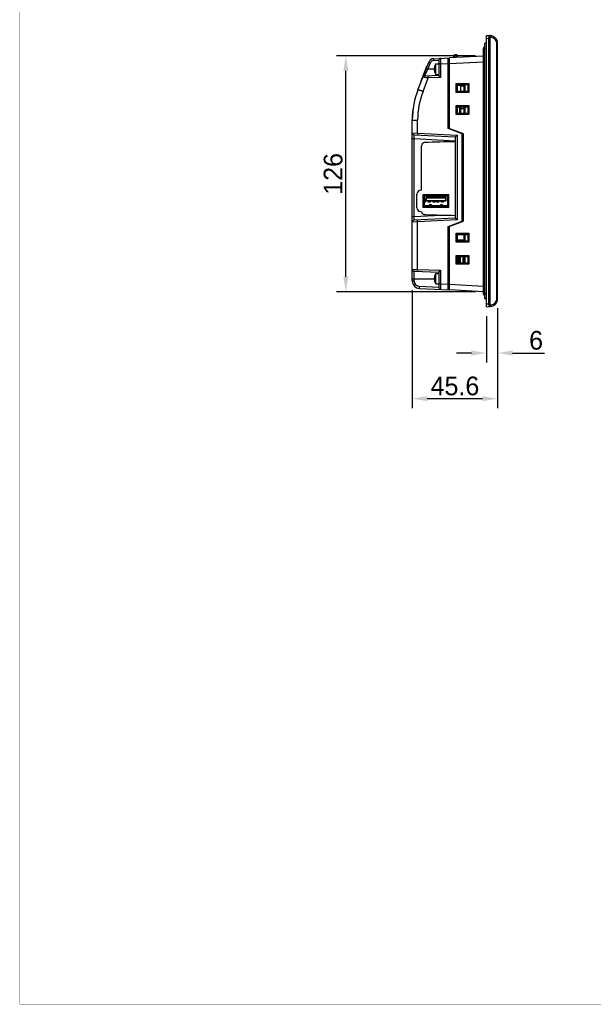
# Model space of a CAD drawing. Header units: millimetres. Extents: x 0 to 1189, y 0 to 841.
# Tile 1 of 22: x 0 to 307, y 0 to 526. Entities that reach past the tile are written whole.
import ezdxf

# ---------------------------------------------------------------- set-up
doc = ezdxf.new("R2010")
doc.units = ezdxf.units.MM
doc.header["$LTSCALE"] = 65.395
doc.header["$PDMODE"] = 3
doc.header["$PDSIZE"] = 0.01
doc.layers.get('0').update_dxf_attribs({"linetype": 'CONTINUOUS'})
doc.layers.get('Defpoints').update_dxf_attribs({"linetype": 'CONTINUOUS'})
for name, color, linetype in [('CONNECTOR_GUIDE-RW07-SHAPE', 7, 'CONTINUOUS'), ('EMI_GASKET_CONNECTOR-SHAPE', 7, 'CONTINUOUS'), ('FRONT_CASE-RW07-SHAPE', 7, 'CONTINUOUS'), ('ISO7045-M3X8-4_8-SHAPE', 7, 'CONTINUOUS'), ('LCD-070JIE2757-SHAPE', 7, 'CONTINUOUS'), ('LCD_-HD070IE1029-A2_INOON-SHAPE', 7, 'CONTINUOUS'), ('LCD_BRACKET-RW07-SHAPE', 7, 'CONTINUOUS'), ('MAIN_PCB_ASSY_RW07-SHAPE', 7, 'CONTINUOUS'), ('REAR_CASE-RW07-SHAPE', 7, 'CONTINUOUS'), ('SD_COVER_RX_WIDE-SHAPE', 7, 'CONTINUOUS'), ('SEAL_GASKET_RW07-SHAPE', 7, 'CONTINUOUS'), ('SIDE_CONN_GUIDE-RW07-SHAPE', 7, 'CONTINUOUS'), ('USB-1001-008-01001_CNC-SHAPE', 7, 'CONTINUOUS')]:
    doc.layers.add(name, color=color, linetype=linetype)
doc.styles.get("Standard").update_dxf_attribs({"font": 'gothic.ttf'})
doc.dimstyles.new('WALL', dxfattribs={"dimtxt": 10, "dimasz": 8, "dimexe": 5, "dimexo": 5, "dimgap": 1.5, "dimtad": 1, "dimtoh": 1, "dimdsep": 46, "dimtxsty": 'STANDARD', "dimcen": 0, "dimadec": 0, "dimazin": 0, "dimtp": 0.001, "dimtm": 0.001, "dimtfac": 1, "dimtofl": 0, "dimtmove": 0, "dimatfit": 3, "dimfxl": 1, "dimtolj": 1, "dimarcsym": 0})

# ---------------------------------------------------------------- blocks, each defined once
blk = doc.blocks.new('*D114')
at = {"color": 0, "lineweight": -2}
for p, q in [((209.84, 381.52), (209.84, 318.57)), ((255.44, 372), (255.44, 318.57)), ((247.44, 323.57), (217.84, 323.57))]:
    blk.add_line(p, q, dxfattribs=at)
at = {"color": 0}
for points in [[(217.84, 324.9), (217.84, 322.24), (209.84, 323.57)], [(247.44, 324.9), (247.44, 322.24), (255.44, 323.57)]]:
    blk.add_solid(points, dxfattribs=at)
at = {"layer": 'Defpoints', "color": 0}
for p in [(209.84, 386.52), (255.44, 377), (209.84, 323.57)]:
    blk.add_point(p, dxfattribs=at)
at = {"color": 0, "insert": (232.64, 330.32), "char_height": 10, "attachment_point": 5}
blk.add_mtext('\\A1;45.6', dxfattribs=at)
blk = doc.blocks.new('*D115')
at = {"color": 0, "lineweight": -2}
for p, q in [((255.44, 372), (255.44, 342.96)), ((249.44, 367.7), (249.44, 342.96)), ((241.44, 347.96), (233.44, 347.96)), ((263.44, 347.96), (280.6, 347.96))]:
    blk.add_line(p, q, dxfattribs=at)
at = {"color": 0}
for points in [[(241.44, 349.29), (241.44, 346.62), (249.44, 347.96)], [(263.44, 349.29), (263.44, 346.62), (255.44, 347.96)]]:
    blk.add_solid(points, dxfattribs=at)
at = {"layer": 'Defpoints', "color": 0}
for p in [(255.44, 377), (249.44, 372.7), (255.44, 347.96)]:
    blk.add_point(p, dxfattribs=at)
at = {"color": 0, "insert": (276.02, 354.71), "char_height": 10, "attachment_point": 5}
blk.add_mtext('\\A1;6', dxfattribs=at)
blk = doc.blocks.new('*D116')
at = {"color": 0, "lineweight": -2}
for p, q in [((243.64, 506.71), (169.29, 506.71)), ((174.29, 388.69), (174.29, 498.71)), ((243.64, 380.69), (169.29, 380.69))]:
    blk.add_line(p, q, dxfattribs=at)
at = {"color": 0}
for points in [[(172.96, 498.71), (175.62, 498.71), (174.29, 506.71)], [(172.96, 388.69), (175.62, 388.69), (174.29, 380.69)]]:
    blk.add_solid(points, dxfattribs=at)
at = {"layer": 'Defpoints', "color": 0}
for p in [(174.29, 506.71), (248.64, 506.71), (248.64, 380.69)]:
    blk.add_point(p, dxfattribs=at)
at = {"color": 0, "insert": (167.54, 443.7), "char_height": 10, "attachment_point": 5, "rotation": 90}
blk.add_mtext('\\A1;126', dxfattribs=at)

msp = doc.modelspace()

# ---------------------------------------------------------------- linework, layer by layer
at = {"color": 7, "linetype": 'Continuous', "const_width": 0.2}
for points in [[(0, 0), (0, 841)], [(0, 0), (1189, 0)]]:
    msp.add_lwpolyline(points, dxfattribs=at)
at = {"layer": 'CONNECTOR_GUIDE-RW07-SHAPE', "color": 7, "linetype": 'Continuous'}
for p, q in [((234.939, 399.601), (234.939, 396.001)), ((235.339, 399.601), (235.339, 396.001))]:
    msp.add_line(p, q, dxfattribs=at)
at = {"layer": 'EMI_GASKET_CONNECTOR-SHAPE', "color": 7, "linetype": 'Continuous'}
msp.add_line((235.239, 476.001), (235.239, 479.601), dxfattribs=at)
at = {"layer": 'FRONT_CASE-RW07-SHAPE', "color": 7, "linetype": 'Continuous'}
for p, q in [((249.439, 372.701), (249.439, 517.701)), ((249.439, 517.701), (251.458, 517.595)), ((249.439, 516.203), (250.613, 516.141)), ((250.613, 516.141), (250.613, 374.26)), ((251.2, 516.141), (250.613, 516.141)), ((251.2, 516.141), (251.2, 374.26)), ((252.045, 516.596), (251.841, 516.607)), ((255.078, 377.001), (255.078, 513.401)), ((255.078, 513.401), (255.439, 513.401)), ((255.439, 377.001), (255.439, 513.401)), ((228.939, 505.179), (229.639, 505.185)), ((247.939, 506.674), (229.639, 505.715)), ((229.639, 467.808), (229.639, 505.715)), ((228.939, 502.683), (229.639, 502.683)), ((229.639, 502.719), (247.939, 503.679)), ((233.346, 491.965), (239.981, 491.971)), ((233.346, 487.236), (233.346, 491.965)), ((233.882, 491.429), (233.346, 491.965)), ((233.882, 491.429), (239.473, 491.435)), ((233.882, 491.429), (233.91, 491.429)), ((233.91, 487.772), (233.91, 491.429)), ((233.91, 491.429), (233.939, 491.401)), ((233.939, 487.801), (233.939, 491.401)), ((233.939, 491.401), (239.439, 491.401)), ((238.139, 487.801), (238.139, 491.401)), ((239.473, 491.435), (239.439, 491.401)), ((239.439, 491.401), (239.439, 487.801)), ((239.473, 491.463), (239.981, 491.971)), ((239.473, 491.463), (239.473, 487.738)), ((239.473, 491.463), (239.473, 491.435)), ((239.981, 491.971), (239.981, 487.23)), ((233.882, 487.772), (233.346, 487.236)), ((239.981, 487.23), (233.346, 487.236)), ((233.91, 487.772), (233.882, 487.772)), ((239.473, 487.767), (233.882, 487.772)), ((233.91, 487.772), (233.939, 487.801)), ((239.439, 487.801), (233.939, 487.801)), ((239.473, 487.767), (239.439, 487.801)), ((239.473, 487.767), (239.473, 487.738)), ((239.473, 487.738), (239.981, 487.23)), ((233.346, 480.165), (239.981, 480.171)), ((233.346, 475.436), (233.346, 480.165)), ((233.882, 479.629), (233.346, 480.165)), ((233.882, 479.629), (239.473, 479.635)), ((233.882, 479.629), (233.91, 479.629)), ((233.91, 475.972), (233.91, 479.629)), ((233.91, 479.629), (233.939, 479.601)), ((233.939, 476.001), (233.939, 479.601)), ((233.939, 479.601), (239.439, 479.601)), ((238.139, 476.001), (238.139, 479.601)), ((239.473, 479.635), (239.439, 479.601)), ((239.439, 479.601), (239.439, 476.001)), ((239.473, 479.663), (239.981, 480.171)), ((239.473, 479.663), (239.473, 475.938)), ((239.473, 479.663), (239.473, 479.635)), ((239.981, 480.171), (239.981, 475.43)), ((233.882, 475.972), (233.346, 475.436)), ((239.981, 475.43), (233.346, 475.436)), ((233.91, 475.972), (233.882, 475.972)), ((239.473, 475.967), (233.882, 475.972)), ((233.91, 475.972), (233.939, 476.001)), ((239.439, 476.001), (233.939, 476.001)), ((239.473, 475.967), (239.439, 476.001)), ((239.473, 475.967), (239.473, 475.938)), ((239.473, 475.938), (239.981, 475.43)), ((237.239, 465.042), (228.939, 468.063)), ((235.039, 465.842), (235.039, 465.736)), ((236.539, 465.296), (236.539, 465.19)), ((237.239, 418.51), (237.239, 465.042)), ((228.939, 415.489), (237.239, 418.51)), ((229.639, 381.686), (229.639, 415.743)), ((235.039, 417.815), (235.039, 417.709)), ((236.539, 418.361), (236.539, 418.255)), ((233.346, 411.965), (239.981, 411.971)), ((233.346, 407.236), (233.346, 411.965)), ((233.882, 411.429), (233.346, 411.965)), ((233.882, 411.429), (239.473, 411.435)), ((233.882, 411.429), (233.91, 411.429)), ((233.91, 411.429), (233.939, 411.401)), ((233.91, 407.772), (233.91, 411.429)), ((233.939, 411.401), (239.439, 411.401)), ((233.939, 407.801), (233.939, 411.401)), ((238.139, 407.801), (238.139, 411.401)), ((239.473, 411.435), (239.439, 411.401)), ((239.439, 411.401), (239.439, 407.801)), ((239.473, 411.463), (239.981, 411.971)), ((239.473, 411.463), (239.473, 407.738)), ((239.473, 411.463), (239.473, 411.435)), ((239.981, 411.971), (239.981, 407.23)), ((233.882, 407.772), (233.346, 407.236)), ((239.981, 407.23), (233.346, 407.236)), ((233.91, 407.772), (233.882, 407.772)), ((239.473, 407.767), (233.882, 407.772)), ((233.91, 407.772), (233.939, 407.801)), ((239.439, 407.801), (233.939, 407.801)), ((239.473, 407.767), (239.439, 407.801)), ((239.473, 407.767), (239.473, 407.738)), ((239.473, 407.738), (239.981, 407.23)), ((233.346, 400.165), (239.981, 400.171)), ((233.882, 399.629), (233.346, 400.165)), ((233.346, 395.436), (233.346, 400.165)), ((239.473, 399.663), (239.981, 400.171)), ((239.981, 400.171), (239.981, 395.43)), ((233.882, 395.972), (233.346, 395.436)), ((239.981, 395.43), (233.346, 395.436)), ((233.882, 399.629), (239.473, 399.635)), ((233.882, 399.629), (233.91, 399.629)), ((233.91, 395.972), (233.882, 395.972)), ((239.473, 395.967), (233.882, 395.972)), ((233.91, 399.629), (233.939, 399.601)), ((233.91, 395.972), (233.91, 399.629)), ((233.91, 395.972), (233.939, 396.001)), ((233.939, 399.601), (239.439, 399.601)), ((233.939, 396.001), (233.939, 399.601)), ((239.439, 396.001), (233.939, 396.001)), ((234.939, 399.571), (234.339, 399.572)), ((234.339, 396.029), (234.939, 396.03)), ((237.057, 399.569), (235.339, 399.571)), ((235.339, 396.03), (237.039, 396.032)), ((237.539, 396.032), (238.139, 396.033)), ((238.139, 396.001), (238.139, 399.601)), ((239.473, 399.635), (239.439, 399.601)), ((239.439, 399.601), (239.439, 396.001)), ((239.473, 395.967), (239.439, 396.001)), ((239.473, 399.663), (239.473, 395.938)), ((239.473, 399.663), (239.473, 399.635)), ((239.473, 395.967), (239.473, 395.938)), ((239.473, 395.938), (239.981, 395.43)), ((228.939, 384.718), (229.639, 384.718)), ((229.639, 384.682), (247.939, 383.723)), ((228.939, 382.223), (229.639, 382.216)), ((247.939, 380.727), (229.639, 381.686)), ((249.439, 374.199), (250.613, 374.26)), ((251.2, 374.26), (250.613, 374.26)), ((251.841, 373.794), (252.045, 373.805)), ((255.078, 377.001), (255.439, 377.001)), ((249.439, 372.701), (251.458, 372.806))]:
    msp.add_line(p, q, dxfattribs=at)
for centre, radius, start, end in [((251.239, 513.401), 4.2, 0, 87), ((251.878, 513.401), 3.2, 359.99983, 87.00017), ((251.239, 377.001), 4.2, 273, 0), ((251.878, 377.001), 3.2, 272.99993, 0.00007)]:
    msp.add_arc(centre, radius, start, end, dxfattribs=at)
for points, knots in [([(251.254, 517.605), (251.217, 517.607), (251.133, 517.59), (251.021, 517.509), (250.917, 517.38), (250.781, 517.125), (250.661, 516.705), (250.62, 516.34), (250.613, 516.141)], [0, 0, 0, 0, 0.0662485, 0.1434605, 0.238992, 0.3557771, 0.6502856, 1, 1, 1, 1]), ([(251.841, 516.607), (251.774, 516.61), (251.636, 516.601), (251.436, 516.53), (251.256, 516.384), (251.2, 516.224), (251.2, 516.141)], [0, 0, 0, 0, 0.2300795, 0.4653923, 0.7172107, 1, 1, 1, 1]), ([(251.56, 517.461), (251.518, 517.503), (251.423, 517.572), (251.309, 517.603), (251.254, 517.605)], [0, 0, 0, 0, 0.5202695, 1, 1, 1, 1]), ([(252.045, 516.596), (252.049, 516.722), (252.028, 516.963), (251.912, 517.284), (251.721, 517.52), (251.542, 517.59), (251.458, 517.595)], [0, 0, 0, 0, 0.2983266, 0.5701306, 0.8015102, 1, 1, 1, 1]), ([(251.841, 516.607), (251.846, 516.772), (251.81, 517.08), (251.661, 517.362), (251.56, 517.461)], [0, 0, 0, 0, 0.5393755, 1, 1, 1, 1]), ([(250.613, 374.26), (250.62, 374.061), (250.652, 373.773), (250.742, 373.417), (250.823, 373.197), (250.917, 373.021), (251.021, 372.892), (251.134, 372.811), (251.217, 372.794), (251.254, 372.796)], [0, 0, 0, 0, 0.3496711, 0.5065499, 0.6445334, 0.7612391, 0.8566833, 0.9338214, 1, 1, 1, 1]), ([(251.2, 374.26), (251.2, 374.177), (251.256, 374.017), (251.436, 373.871), (251.637, 373.8), (251.774, 373.791), (251.841, 373.794)], [0, 0, 0, 0, 0.2831123, 0.5349372, 0.7701088, 1, 1, 1, 1]), ([(252.045, 373.805), (252.049, 373.68), (252.028, 373.438), (251.912, 373.117), (251.721, 372.882), (251.542, 372.811), (251.458, 372.806)], [0, 0, 0, 0, 0.2983266, 0.5701306, 0.8015102, 1, 1, 1, 1]), ([(251.841, 373.794), (251.846, 373.63), (251.81, 373.321), (251.661, 373.039), (251.56, 372.94)], [0, 0, 0, 0, 0.5393753, 1, 1, 1, 1]), ([(251.56, 372.94), (251.518, 372.899), (251.423, 372.829), (251.309, 372.799), (251.254, 372.796)], [0, 0, 0, 0, 0.5202697, 1, 1, 1, 1])]:
    msp.add_open_spline(points, degree=3, knots=knots, dxfattribs=at)
at = {"layer": 'ISO7045-M3X8-4_8-SHAPE', "color": 7, "linetype": 'Continuous'}
for p, q in [((221.548, 500.001), (221.769, 500.001)), ((221.76, 501.201), (221.769, 501.201)), ((222.387, 496.901), (222.387, 502.501)), ((222.387, 502.501), (223.939, 502.501)), ((223.939, 502.492), (223.939, 502.501)), ((221.769, 499.401), (221.548, 499.401)), ((221.769, 498.201), (221.76, 498.201)), ((222.387, 496.901), (223.939, 496.901)), ((222.387, 390.501), (223.939, 390.501)), ((222.387, 384.901), (222.387, 390.501)), ((221.548, 388.001), (221.769, 388.001)), ((221.769, 387.401), (221.548, 387.401)), ((221.76, 389.201), (221.769, 389.201)), ((221.769, 386.201), (221.76, 386.201)), ((222.387, 384.901), (223.939, 384.901)), ((223.939, 384.909), (223.939, 384.901))]:
    msp.add_line(p, q, dxfattribs=at)
for centre, radius, start, end in [((226.53, 499.701), 4.991, 162.50987, 176.55397), ((226.53, 499.701), 5, 145.9442, 162.5424), ((226.53, 499.701), 4.77, 176.39388, 183.60612), ((226.53, 499.701), 4.991, 183.44603, 197.49013), ((226.53, 499.701), 5, 197.4576, 214.0558), ((226.53, 387.701), 5, 145.9442, 162.5424), ((226.53, 387.701), 4.991, 162.50987, 176.55397), ((226.53, 387.701), 4.991, 183.44603, 197.49013), ((226.53, 387.701), 4.77, 176.39388, 183.60612), ((226.53, 387.701), 5, 197.4576, 214.0558)]:
    msp.add_arc(centre, radius, start, end, dxfattribs=at)
at = {"layer": 'LCD-070JIE2757-SHAPE', "color": 7, "linetype": 'Continuous'}
for p, q in [((237.239, 407.801), (237.239, 408.201)), ((237.539, 396.001), (237.539, 396.474))]:
    msp.add_line(p, q, dxfattribs=at)
at = {"layer": 'LCD_-HD070IE1029-A2_INOON-SHAPE', "color": 7, "linetype": 'Continuous'}
for p, q in [((237.039, 396.001), (237.039, 399.441)), ((237.339, 396.001), (237.339, 396.604))]:
    msp.add_line(p, q, dxfattribs=at)
msp.add_arc((237.539, 399.441), 0.5, 161.32683, 180, dxfattribs=at)
at = {"layer": 'LCD_BRACKET-RW07-SHAPE', "color": 7, "linetype": 'Continuous'}
for p, q in [((237.339, 490.928), (233.939, 490.809)), ((237.339, 490.527), (235.839, 490.501)), ((235.839, 487.801), (235.839, 490.501)), ((237.339, 491.401), (237.339, 487.801)), ((235.839, 476.001), (235.839, 479.601)), ((237.339, 479.601), (237.339, 476.001)), ((237.339, 478.527), (235.839, 478.501)), ((237.339, 411.401), (237.339, 407.801)), ((237.339, 408.201), (233.939, 408.201)), ((237.239, 407.977), (233.939, 408.092)), ((237.339, 399.601), (237.339, 396.604)), ((238.139, 397.969), (237.339, 397.976)), ((238.139, 396.469), (237.339, 396.476))]:
    msp.add_line(p, q, dxfattribs=at)
at = {"layer": 'MAIN_PCB_ASSY_RW07-SHAPE', "color": 7, "linetype": 'Continuous'}
for p, q in [((230.839, 467.371), (230.839, 467.265)), ((230.839, 416.287), (230.839, 416.18))]:
    msp.add_line(p, q, dxfattribs=at)
at = {"layer": 'REAR_CASE-RW07-SHAPE', "color": 7, "linetype": 'Continuous'}
for p, q in [((221.232, 505.275), (229.639, 505.715)), ((228.939, 467.956), (228.939, 505.679)), ((212.932, 488.898), (218.595, 503.372)), ((218.197, 499.701), (219.491, 503.008)), ((221.249, 504.276), (223.939, 504.417)), ((223.939, 504.468), (223.939, 496.199)), ((224.886, 502.47), (223.939, 502.47)), ((224.886, 502.47), (228.939, 502.683)), ((224.886, 502.47), (224.886, 495.235)), ((215.569, 487.805), (218.387, 495.008)), ((216.333, 495.935), (218.197, 499.701)), ((223.939, 496.201), (216.333, 495.935)), ((216.399, 496.068), (216.477, 496.225)), ((216.477, 496.225), (216.544, 496.362)), ((217.262, 497.815), (218.033, 499.37)), ((218.033, 499.37), (218.197, 499.701)), ((221.76, 499.701), (218.197, 499.701)), ((224.886, 495.235), (218.387, 495.008)), ((215.239, 487.934), (215.304, 487.909)), ((215.304, 487.909), (215.569, 487.805)), ((209.839, 386.519), (209.839, 472.502)), ((209.839, 472.502), (212.682, 472.502)), ((212.682, 465.506), (212.682, 472.502)), ((209.839, 465.605), (212.682, 465.506)), ((210.786, 464.606), (232.839, 463.451)), ((212.682, 465.506), (233.786, 464.4)), ((236.539, 465.19), (228.939, 467.956)), ((232.839, 463.452), (232.839, 420.099)), ((233.786, 464.4), (233.786, 419.152)), ((236.539, 418.361), (236.539, 465.19)), ((209.839, 462.609), (210.786, 462.609)), ((210.786, 420.942), (210.786, 462.609)), ((210.786, 462.609), (232.839, 461.453)), ((214.839, 435.024), (214.839, 458.588)), ((212.239, 425.514), (212.239, 432.888)), ((214.839, 435.024), (213.891, 434.857)), ((215.939, 431.188), (215.539, 431.191)), ((210.786, 420.942), (225.161, 421.696)), ((214.839, 423.377), (213.891, 423.544)), ((209.839, 420.942), (210.786, 420.942)), ((212.682, 418.046), (209.839, 417.946)), ((232.839, 420.101), (210.786, 418.945)), ((233.786, 419.152), (212.682, 418.046)), ((212.682, 392.593), (212.682, 418.046)), ((228.939, 415.595), (236.539, 418.361)), ((228.939, 381.723), (228.939, 415.595)), ((234.339, 399.601), (234.339, 396.001)), ((209.839, 392.659), (212.682, 392.593)), ((210.804, 386.519), (210.804, 391.659)), ((210.804, 391.659), (223.939, 391.201)), ((212.682, 392.593), (224.886, 392.166)), ((223.939, 391.202), (223.939, 382.934)), ((224.886, 392.166), (224.886, 384.931)), ((209.839, 387.701), (221.76, 387.701)), ((209.839, 386.519), (210.804, 386.519)), ((224.886, 384.931), (223.939, 384.931)), ((224.886, 384.931), (228.939, 384.718)), ((213.629, 382.525), (229.639, 381.686)), ((223.939, 382.984), (213.647, 383.524))]:
    msp.add_line(p, q, dxfattribs=at)
for points in [[(216.333, 495.935), (216.335, 495.939), (216.341, 495.951)], [(216.544, 496.362), (217.168, 497.624), (217.262, 497.815)]]:
    msp.add_lwpolyline(points, dxfattribs=at)
for centre, radius, start, end in [((221.389, 502.279), 3, 93, 158.632), ((224.939, 504.468), 1, 93, 180), ((221.354, 502.279), 2, 93.00009, 158.63191), ((216.368, 494.936), 1, 92, 158.632), ((254.839, 472.502), 45, 158.632, 180), ((254.682, 472.502), 42, 158.632, 180), ((210.839, 465.605), 1, 180, 267), ((216.839, 458.588), 2, 111.22162, 180), ((214.239, 432.888), 2, 100, 180), ((214.239, 425.514), 2, 180, 260), ((216.79, 423.815), 2, 192.64146, 248.80366), ((240.399, 981.05), 559.562, 268.43954, 269.22582), ((210.839, 417.946), 1, 93, 180), ((210.839, 392.659), 1, 180, 268), ((213.839, 386.519), 4, 180, 267), ((213.804, 386.519), 3, 180.00032, 266.99968), ((224.939, 382.934), 1, 180, 267)]:
    msp.add_arc(centre, radius, start, end, dxfattribs=at)
for centre, major_axis, start_param, end_param in [((178.307, 457.243), (114.44, 4), 1.0735055, 1.2334873), ((178.307, 425.159), (114.44, -4), -1.2339285, -1.1483642)]:
    msp.add_ellipse(centre, major_axis=major_axis, ratio=0.0174657, start_param=start_param, end_param=end_param, dxfattribs=at)
for points, knots in [([(221.232, 505.275), (221.23, 505.275), (221.228, 505.266), (221.225, 505.253), (221.224, 505.228), (221.222, 505.179), (221.221, 505.095), (221.222, 504.973), (221.226, 504.823), (221.232, 504.653), (221.24, 504.468), (221.246, 504.341), (221.249, 504.276)], [0, 0, 0, 0, 0.005896, 0.0206444, 0.0446492, 0.0777862, 0.1701372, 0.2942873, 0.4455275, 0.6180111, 0.805318, 1, 1, 1, 1]), ([(224.886, 505.466), (224.885, 505.466), (224.883, 505.46), (224.881, 505.45), (224.879, 505.431), (224.876, 505.393), (224.873, 505.327), (224.87, 505.229), (224.868, 505.103), (224.866, 504.953), (224.865, 504.778), (224.864, 504.503), (224.866, 504.113), (224.87, 503.602), (224.877, 503.047), (224.883, 502.665), (224.886, 502.47)], [0, 0, 0, 0, 0.0014996, 0.00523, 0.0113099, 0.0197508, 0.0436542, 0.0767359, 0.1186887, 0.1691176, 0.2275366, 0.2933921, 0.4447975, 0.6175448, 0.8050076, 1, 1, 1, 1]), ([(217.301, 500.065), (217.301, 500.063), (217.31, 500.061), (217.319, 500.054), (217.342, 500.045), (217.37, 500.033), (217.407, 500.017), (217.471, 499.99), (217.568, 499.951), (217.702, 499.897), (217.856, 499.835), (218.023, 499.769), (218.138, 499.724), (218.197, 499.701)], [0, 0, 0, 0, 0.0049452, 0.0192675, 0.0429338, 0.0757529, 0.1173944, 0.1675038, 0.2911694, 0.4422093, 0.6149925, 0.8033264, 1, 1, 1, 1]), ([(218.595, 503.372), (218.594, 503.37), (218.604, 503.368), (218.613, 503.361), (218.635, 503.352), (218.664, 503.34), (218.701, 503.324), (218.765, 503.297), (218.862, 503.258), (218.996, 503.204), (219.149, 503.142), (219.317, 503.076), (219.432, 503.031), (219.491, 503.008)], [0, 0, 0, 0, 0.0049452, 0.0192675, 0.0429338, 0.0757529, 0.1173944, 0.1675038, 0.2911694, 0.4422093, 0.6149925, 0.8033264, 1, 1, 1, 1]), ([(218.387, 495.008), (218.196, 495.026), (217.821, 495.061), (217.278, 495.112), (216.777, 495.16), (216.394, 495.198), (216.122, 495.225), (215.949, 495.242), (215.799, 495.258), (215.673, 495.271), (215.585, 495.28), (215.529, 495.287), (215.496, 495.291), (215.472, 495.294), (215.452, 495.296), (215.445, 495.299), (215.436, 495.299), (215.437, 495.3)], [0, 0, 0, 0, 0.1943122, 0.3805058, 0.5523392, 0.7037266, 0.7699181, 0.8288642, 0.8799245, 0.9225385, 0.9561974, 0.9695437, 0.9805096, 0.9890546, 0.9951572, 0.998804, 1, 1, 1, 1]), ([(218.387, 495.008), (218.383, 495.135), (218.378, 495.32), (218.376, 495.556), (218.377, 495.705), (218.38, 495.828), (218.385, 495.911), (218.39, 495.961), (218.394, 495.985), (218.397, 495.999), (218.402, 496.007), (218.404, 496.007)], [0, 0, 0, 0, 0.3810106, 0.5530859, 0.7040125, 0.8279817, 0.9203383, 0.953584, 0.977811, 0.9929973, 1, 1, 1, 1]), ([(223.939, 496.199), (223.939, 496.195), (223.95, 496.183), (223.967, 496.159), (223.998, 496.125), (224.037, 496.082), (224.086, 496.031), (224.162, 495.951), (224.271, 495.841), (224.412, 495.699), (224.618, 495.495), (224.778, 495.34), (224.886, 495.235)], [0, 0, 0, 0, 0.0101386, 0.0327483, 0.0668127, 0.1107825, 0.1631204, 0.222356, 0.3567668, 0.5063035, 0.6656746, 1, 1, 1, 1]), ([(212.932, 488.898), (212.931, 488.896), (212.935, 488.893), (212.947, 488.884), (212.978, 488.868), (213.029, 488.843), (213.101, 488.81), (213.194, 488.769), (213.305, 488.72), (213.436, 488.665), (213.643, 488.578), (213.941, 488.455), (214.337, 488.294), (214.776, 488.118), (215.081, 487.997), (215.239, 487.934)], [0, 0, 0, 0, 0.0015291, 0.0051285, 0.0190559, 0.0420052, 0.0738213, 0.1142805, 0.1630715, 0.2198248, 0.2841072, 0.4332257, 0.6058674, 0.7967106, 1, 1, 1, 1]), ([(210.786, 462.609), (210.783, 462.739), (210.777, 462.994), (210.77, 463.364), (210.766, 463.706), (210.764, 464.005), (210.765, 464.222), (210.768, 464.366), (210.77, 464.45), (210.773, 464.514), (210.776, 464.565), (210.78, 464.588), (210.783, 464.607), (210.786, 464.606)], [0, 0, 0, 0, 0.195072, 0.3827111, 0.5556696, 0.7072206, 0.8314812, 0.8818321, 0.9236742, 0.9566062, 0.9803543, 0.9947395, 1, 1, 1, 1]), ([(212.682, 465.506), (212.675, 465.379), (212.667, 465.194), (212.661, 464.959), (212.66, 464.809), (212.661, 464.687), (212.664, 464.603), (212.668, 464.554), (212.672, 464.529), (212.675, 464.515), (212.679, 464.507), (212.682, 464.507)], [0, 0, 0, 0, 0.38108, 0.5531554, 0.7040692, 0.8280197, 0.9203581, 0.9535962, 0.9778173, 0.9929997, 1, 1, 1, 1]), ([(232.839, 463.452), (232.839, 463.456), (232.849, 463.468), (232.866, 463.491), (232.897, 463.524), (232.936, 463.566), (232.985, 463.616), (233.061, 463.695), (233.17, 463.803), (233.311, 463.942), (233.518, 464.143), (233.678, 464.296), (233.786, 464.4)], [0, 0, 0, 0, 0.0100078, 0.0323838, 0.0661621, 0.1098458, 0.161935, 0.2209849, 0.3552422, 0.5049021, 0.6646149, 1, 1, 1, 1]), ([(210.786, 418.945), (210.783, 418.945), (210.78, 418.964), (210.776, 418.987), (210.773, 419.037), (210.77, 419.101), (210.768, 419.185), (210.765, 419.329), (210.764, 419.547), (210.766, 419.846), (210.77, 420.187), (210.777, 420.557), (210.783, 420.812), (210.786, 420.942)], [0, 0, 0, 0, 0.0052595, 0.0196425, 0.0433846, 0.0763105, 0.118147, 0.1684925, 0.292745, 0.4442916, 0.6172506, 0.8049135, 1, 1, 1, 1]), ([(212.682, 418.046), (212.675, 418.173), (212.667, 418.357), (212.661, 418.592), (212.66, 418.742), (212.661, 418.864), (212.664, 418.948), (212.668, 418.997), (212.672, 419.022), (212.675, 419.036), (212.679, 419.044), (212.682, 419.044)], [0, 0, 0, 0, 0.38108, 0.5531554, 0.7040692, 0.8280197, 0.9203581, 0.9535962, 0.9778173, 0.9929997, 1, 1, 1, 1]), ([(233.786, 419.152), (233.678, 419.255), (233.518, 419.408), (233.311, 419.609), (233.17, 419.748), (233.061, 419.857), (232.985, 419.935), (232.936, 419.985), (232.897, 420.027), (232.866, 420.06), (232.849, 420.083), (232.839, 420.095), (232.839, 420.099)], [0, 0, 0, 0, 0.3353851, 0.4950979, 0.6447578, 0.7790151, 0.838065, 0.8901542, 0.9338379, 0.9676162, 0.9899922, 1, 1, 1, 1]), ([(212.682, 392.593), (212.677, 392.465), (212.672, 392.28), (212.671, 392.045), (212.672, 391.895), (212.675, 391.773), (212.68, 391.689), (212.685, 391.64), (212.689, 391.615), (212.692, 391.601), (212.697, 391.593), (212.699, 391.593)], [0, 0, 0, 0, 0.3810106, 0.5530859, 0.7040125, 0.8279817, 0.9203383, 0.953584, 0.977811, 0.9929973, 1, 1, 1, 1]), ([(223.939, 391.202), (223.939, 391.206), (223.95, 391.219), (223.967, 391.242), (223.998, 391.276), (224.037, 391.319), (224.086, 391.37), (224.162, 391.45), (224.271, 391.56), (224.412, 391.702), (224.618, 391.906), (224.778, 392.061), (224.886, 392.166)], [0, 0, 0, 0, 0.0101386, 0.0327483, 0.0668127, 0.1107825, 0.1631204, 0.222356, 0.3567668, 0.5063035, 0.6656746, 1, 1, 1, 1]), ([(224.886, 384.931), (224.883, 384.736), (224.877, 384.354), (224.87, 383.799), (224.866, 383.288), (224.864, 382.899), (224.865, 382.623), (224.866, 382.449), (224.868, 382.298), (224.87, 382.172), (224.873, 382.074), (224.876, 382.008), (224.879, 381.97), (224.881, 381.951), (224.883, 381.942), (224.885, 381.935), (224.886, 381.935)], [0, 0, 0, 0, 0.1949537, 0.382374, 0.5551195, 0.7065398, 0.7724009, 0.8308282, 0.8812646, 0.9232323, 0.9563246, 0.9802411, 0.9886847, 0.9947672, 0.9984996, 1, 1, 1, 1]), ([(213.629, 382.525), (213.627, 382.525), (213.625, 382.534), (213.623, 382.547), (213.621, 382.572), (213.619, 382.621), (213.618, 382.705), (213.62, 382.827), (213.623, 382.976), (213.629, 383.147), (213.637, 383.331), (213.643, 383.459), (213.647, 383.524)], [0, 0, 0, 0, 0.005896, 0.0206444, 0.0446492, 0.0777862, 0.1701372, 0.2942873, 0.4455275, 0.6180111, 0.805318, 1, 1, 1, 1])]:
    msp.add_open_spline(points, degree=3, knots=knots, dxfattribs=at)
at = {"layer": 'SD_COVER_RX_WIDE-SHAPE', "color": 7, "linetype": 'Continuous'}
for p, q in [((231.778, 506.381), (231.778, 505.827)), ((233.357, 507.412), (232.726, 507.379)), ((232.778, 505.88), (232.726, 507.379)), ((233.357, 507.412), (233.378, 505.911)), ((233.778, 507.013), (233.778, 505.932)), ((214.307, 492.825), (217.587, 501.207)), ((217.726, 501.152), (217.587, 501.207)), ((216.732, 498.611), (216.592, 498.665)), ((217.142, 499.658), (217.002, 499.712)), ((214.447, 492.77), (214.307, 492.825)), ((212.932, 488.898), (212.872, 488.743)), ((209.847, 472.847), (209.781, 472.847)), ((209.841, 472.59), (209.781, 472.814))]:
    msp.add_line(p, q, dxfattribs=at)
for centre, radius, start, end in [((232.778, 506.381), 1, 93, 180), ((233.378, 507.013), 0.4, 0, 93), ((254.778, 472.347), 45, 158.632, 179.40553)]:
    msp.add_arc(centre, radius, start, end, dxfattribs=at)
msp.add_open_spline([(212.873, 488.743), (212.873, 488.743), (212.872, 488.743), (212.872, 488.744), (212.872, 488.743)], degree=3, knots=[0, 0, 0, 0, 0.730275, 1, 1, 1, 1], dxfattribs=at)
at = {"layer": 'SEAL_GASKET_RW07-SHAPE', "color": 7, "linetype": 'Continuous'}
for p, q in [((247.939, 379.49), (247.939, 510.911)), ((248.639, 376.863), (248.639, 513.538)), ((249.439, 513.538), (248.639, 513.538)), ((249.439, 510.74), (248.639, 510.74)), ((247.939, 504.211), (248.639, 504.211)), ((247.939, 386.19), (248.639, 386.19)), ((249.439, 379.661), (248.639, 379.661)), ((249.439, 376.863), (248.639, 376.863))]:
    msp.add_line(p, q, dxfattribs=at)
for centre, start, end in [((248.639, 510.911), 90, 180), ((248.639, 379.49), 180, 270)]:
    msp.add_arc(centre, 0.7, start, end, dxfattribs=at)
at = {"layer": 'SIDE_CONN_GUIDE-RW07-SHAPE', "color": 7, "linetype": 'Continuous'}
for p, q in [((229.639, 467.808), (229.639, 467.701)), ((215.539, 432.501), (215.539, 425.901)), ((229.339, 432.501), (215.539, 432.501)), ((229.339, 425.901), (229.339, 432.501)), ((215.539, 425.901), (229.339, 425.901)), ((229.639, 415.85), (229.639, 415.743))]:
    msp.add_line(p, q, dxfattribs=at)
at = {"layer": 'USB-1001-008-01001_CNC-SHAPE', "color": 7, "linetype": 'Continuous'}
for p, q in [((215.939, 431.761), (215.939, 431.051)), ((216.989, 432.061), (216.239, 432.061)), ((216.239, 431.761), (216.239, 426.641)), ((228.739, 431.761), (216.239, 431.761)), ((216.989, 431.761), (216.989, 432.501)), ((227.989, 432.111), (216.989, 432.111)), ((218.499, 431.758), (218.91, 431.38)), ((218.925, 431.669), (218.825, 431.761)), ((219.009, 431.669), (218.925, 431.669)), ((219.022, 431.761), (219.009, 431.675)), ((219.035, 431.445), (219.072, 431.681)), ((219.072, 431.681), (219.063, 431.761)), ((219.926, 431.681), (219.072, 431.681)), ((219.926, 431.681), (219.935, 431.761)), ((219.964, 431.445), (219.926, 431.681)), ((219.976, 431.761), (219.99, 431.675)), ((220.074, 431.669), (219.99, 431.669)), ((220.074, 431.669), (220.173, 431.761)), ((220.499, 431.758), (220.088, 431.38)), ((224.478, 431.758), (224.889, 431.38)), ((224.904, 431.669), (224.804, 431.761)), ((224.904, 431.669), (224.987, 431.669)), ((225.001, 431.761), (224.987, 431.675)), ((225.013, 431.445), (225.051, 431.681)), ((225.051, 431.681), (225.042, 431.761)), ((225.051, 431.681), (225.905, 431.681)), ((225.905, 431.681), (225.914, 431.761)), ((225.943, 431.445), (225.905, 431.681)), ((225.955, 431.761), (225.968, 431.675)), ((225.968, 431.669), (226.052, 431.669)), ((226.052, 431.669), (226.152, 431.761)), ((226.478, 431.758), (226.067, 431.38)), ((227.989, 431.761), (227.989, 432.501)), ((228.739, 432.061), (227.989, 432.061)), ((228.739, 431.761), (228.739, 426.641)), ((229.039, 431.051), (229.039, 432.061)), ((229.039, 432.061), (229.339, 432.061)), ((229.339, 431.761), (229.039, 431.761)), ((229.339, 431.711), (229.039, 431.711)), ((216.239, 431.051), (215.539, 431.051)), ((216.239, 427.351), (215.539, 427.351)), ((215.889, 431.051), (215.889, 427.351)), ((215.939, 427.351), (215.939, 426.641)), ((216.609, 429.735), (216.239, 430.201)), ((216.609, 428.702), (216.239, 428.235)), ((228.739, 426.641), (216.239, 426.641)), ((216.989, 426.341), (216.239, 426.341)), ((216.609, 429.735), (216.609, 428.702)), ((216.739, 429.657), (216.739, 428.779)), ((216.989, 430.851), (216.989, 429.301)), ((216.989, 429.301), (227.989, 429.301)), ((216.989, 425.901), (216.989, 426.641)), ((227.989, 426.291), (216.989, 426.291)), ((217.289, 430.751), (217.047, 430.992)), ((217.089, 429.301), (217.289, 429.501)), ((227.789, 431.051), (217.189, 431.051)), ((217.289, 430.751), (217.289, 429.501)), ((227.689, 430.751), (217.289, 430.751)), ((217.289, 429.501), (227.689, 429.501)), ((218.489, 428.671), (218.489, 429.301)), ((219.489, 429.053), (218.489, 429.053)), ((219.489, 428.671), (218.489, 428.671)), ((218.91, 427.021), (218.499, 426.643)), ((218.825, 426.641), (218.925, 426.732)), ((219.009, 426.732), (218.925, 426.732)), ((220.032, 431.261), (218.966, 431.261)), ((220.032, 427.141), (218.966, 427.141)), ((219.009, 426.727), (219.022, 426.641)), ((219.964, 431.445), (219.035, 431.445)), ((219.072, 426.72), (219.035, 426.956)), ((219.964, 426.956), (219.035, 426.956)), ((219.063, 426.641), (219.072, 426.72)), ((219.926, 426.72), (219.072, 426.72)), ((219.489, 428.671), (219.489, 429.301)), ((219.926, 426.72), (219.964, 426.956)), ((219.935, 426.641), (219.926, 426.72)), ((219.99, 426.727), (219.976, 426.641)), ((220.074, 426.732), (219.99, 426.732)), ((220.173, 426.641), (220.074, 426.732)), ((220.088, 427.021), (220.499, 426.643)), ((220.989, 428.671), (220.989, 429.301)), ((221.989, 429.053), (220.989, 429.053)), ((221.989, 428.671), (220.989, 428.671)), ((221.989, 428.671), (221.989, 429.301)), ((222.989, 428.671), (222.989, 429.301)), ((222.989, 429.053), (223.989, 429.053)), ((223.989, 428.671), (222.989, 428.671)), ((223.989, 428.671), (223.989, 429.301)), ((224.889, 427.021), (224.478, 426.643)), ((224.804, 426.641), (224.904, 426.732)), ((224.904, 426.732), (224.987, 426.732)), ((226.011, 431.261), (224.945, 431.261)), ((226.011, 427.141), (224.945, 427.141)), ((224.987, 426.727), (225.001, 426.641)), ((225.013, 431.445), (225.943, 431.445)), ((225.051, 426.72), (225.013, 426.956)), ((225.013, 426.956), (225.943, 426.956)), ((225.042, 426.641), (225.051, 426.72)), ((225.051, 426.72), (225.905, 426.72)), ((225.489, 428.671), (225.489, 429.301)), ((225.489, 429.053), (226.489, 429.053)), ((226.489, 428.671), (225.489, 428.671)), ((225.905, 426.72), (225.943, 426.956)), ((225.914, 426.641), (225.905, 426.72)), ((225.968, 426.727), (225.955, 426.641)), ((225.968, 426.732), (226.052, 426.732)), ((226.152, 426.641), (226.052, 426.732)), ((226.067, 427.021), (226.478, 426.643)), ((226.489, 428.671), (226.489, 429.301)), ((227.689, 430.751), (227.93, 430.992)), ((227.689, 429.501), (227.689, 430.751)), ((227.889, 429.301), (227.689, 429.501)), ((227.989, 429.301), (227.989, 430.851)), ((227.989, 425.901), (227.989, 426.641)), ((228.739, 426.341), (227.989, 426.341)), ((229.339, 431.051), (228.739, 431.051)), ((229.339, 427.351), (228.739, 427.351)), ((229.039, 426.341), (229.039, 427.351)), ((229.039, 426.691), (229.339, 426.691)), ((229.039, 426.641), (229.339, 426.641)), ((229.339, 426.341), (229.039, 426.341)), ((229.089, 431.051), (229.089, 427.351))]:
    msp.add_line(p, q, dxfattribs=at)
for centre, radius, start, end in [((216.239, 431.761), 0.3, 90, 180), ((228.739, 431.761), 0.3, 0, 90), ((216.239, 426.641), 0.3, 180, 270), ((217.189, 430.851), 0.2, 90, 180), ((227.789, 430.851), 0.2, 0, 90), ((228.739, 426.641), 0.3, 270, 0)]:
    msp.add_arc(centre, radius, start, end, dxfattribs=at)
for centre, major_axis, ratio, start_param, end_param in [((218.966, 432.061), (0, 0.5), 0.1334702, -3.8126917, -2.4528125), ((220.032, 432.061), (0, 0.5), 0.1334702, 2.4528125, 3.8126917), ((224.945, 432.061), (0, 0.5), 0.1334702, -3.8126917, -2.4528125), ((226.011, 432.061), (0, 0.5), 0.1334702, 2.4528125, 3.8126917), ((215.695, 429.657), (1.044, 0), 0.1546392, 0, 0.5042488), ((215.695, 428.779), (1.044, 0), 0.1546392, -0.5042488, 0), ((218.966, 432.061), (0, 0.8), 0.1334702, 2.5875569, 3.8338797), ((218.966, 426.341), (0, 0.8), 0.1334702, -0.692287, 0.5540357), ((218.966, 426.341), (0, 0.5), 0.1334702, 5.5944051, 6.9542843), ((220.032, 432.061), (0, 0.8), 0.1334702, -3.8338797, -2.5875569), ((220.032, 426.341), (0, 0.8), 0.1334702, 5.7291496, 6.9754723), ((220.032, 426.341), (0, 0.5), 0.1334702, -0.671099, 0.6887802), ((224.945, 432.061), (0, 0.8), 0.1334702, 2.5875569, 3.8338797), ((224.945, 426.341), (0, 0.8), 0.1334702, -0.692287, 0.5540357), ((224.945, 426.341), (0, 0.5), 0.1334702, 5.5944051, 6.9542843), ((226.011, 432.061), (0, 0.8), 0.1334702, -3.8338797, -2.5875569), ((226.011, 426.341), (0, 0.8), 0.1334702, 5.7291496, 6.9754723), ((226.011, 426.341), (0, 0.5), 0.1334702, -0.671099, 0.6887802)]:
    msp.add_ellipse(centre, major_axis=major_axis, ratio=ratio, start_param=start_param, end_param=end_param, dxfattribs=at)

# ---------------------------------------------------------------- dimensions: what is measured, and where the dimension line sits
at = {"color": 5}
dim = msp.add_linear_dim(base=(174.291, 506.711), p1=(248.639, 380.69), p2=(248.639, 506.711), angle=90, text='126', dimstyle='WALL', dxfattribs=at)
dim.commit()
dim.dimension.update_dxf_attribs({"geometry": '*D116', "text_midpoint": (174.291, 443.701), "dimtype": 160})
for base, p1, p2, picture, middle in [((209.839, 323.571), (255.439, 377.001), (209.839, 386.519), '*D114', (232.639, 330.322)), ((255.439, 347.957), (249.439, 372.701), (255.439, 377.001), '*D115', (276.022, 354.709))]:
    dim = msp.add_linear_dim(base=base, p1=p1, p2=p2, dimstyle='WALL', dxfattribs=at)
    dim.commit()
    dim.dimension.update_dxf_attribs({"geometry": picture, "text_midpoint": middle})

doc.saveas('drawing.dxf')
